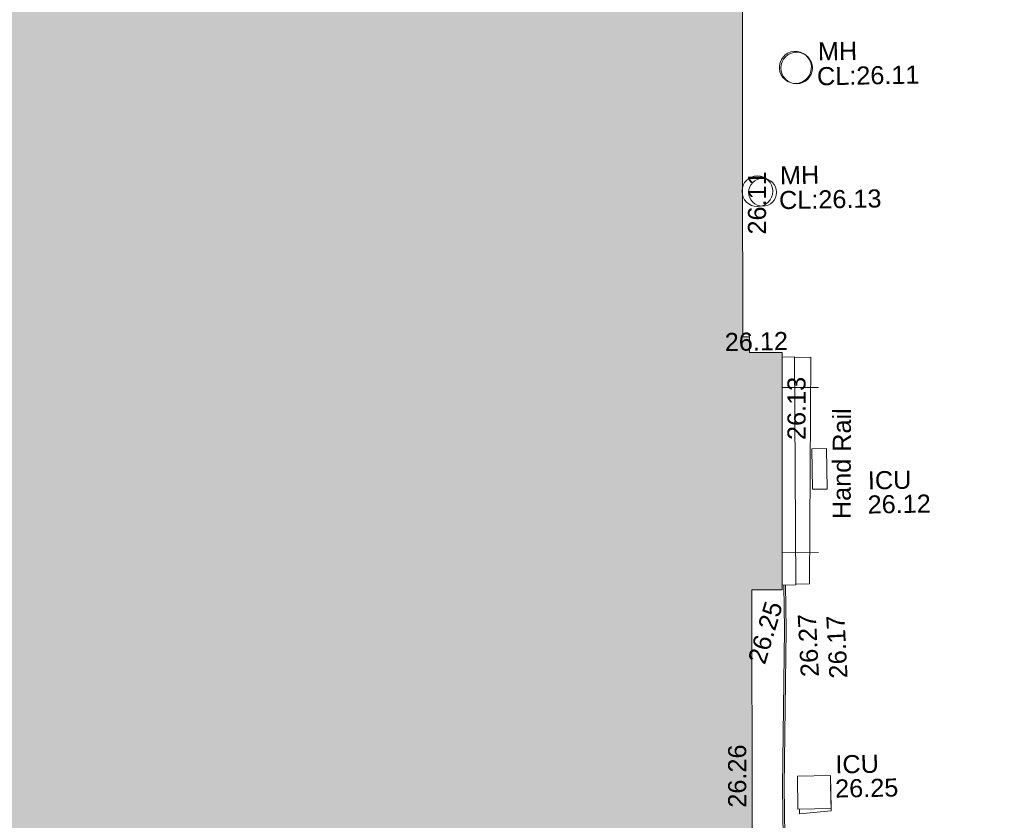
# Model space of a CAD drawing. Header units: millimetres. Extents: x -290717 to 520720, y -103372 to 287762.
# Tile 149 of 256: x -129573 to -109149, y 102145 to 118755. Entities that reach past the tile are written whole.
import ezdxf

# ---------------------------------------------------------------- set-up
doc = ezdxf.new("R2010")
doc.units = ezdxf.units.MM
doc.linetypes.add('IMPORT-UG_ELEC_STREET LIGHTING_QLB2 _2_', pattern=[2700, 1500, -300.0000000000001, 0, -250, 150, -300.0000000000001, 0, -200])
for name, color, linetype, lineweight, true_color in [('00_TOPO_BUILDING_OUTLINE', 5, 'Continuous', 9, 0x0000ff), ('00_TOPO_KERB_BOTTOM', 1, 'Continuous', 9, 0xff0000), ('00_TOPO_KERB_TOP', 7, 'Continuous', 9, 0xa500a5), ('00_TOPO_SERV_IC', 5, 'Continuous', 9, 0x0000ff), ('00_TOPO_SERV_MH', 7, 'Continuous', 9, 0x666666), ('00_TOPO_STEPS', 7, 'Continuous', 9, 0x666666), ('00_UAV_BUILDING_OUTLINE', 5, 'Continuous', 9, 0x0000ff), ('12333-PUM-2D-U-0001-C01 - Rev2_REVIT IMPORT_dwg', 7, 'Continuous', 9, 0x767676), ('A_RHA_Line', 7, 'Continuous', 9, 0x00a600), ('PUM-UNIDENTIFIED UTILITIES-MH', 7, 'Continuous', 9, 0x52a500)]:
    doc.layers.add(name, color=color, linetype=linetype, lineweight=lineweight, true_color=true_color)
doc.layers.add('00_TOPO_HAND_RAIL', color=7, linetype='Continuous', lineweight=9)
doc.layers.add('A_RHA_Detail', color=7, linetype='Continuous', lineweight=9)
doc.styles.add('Swis721 Lt BT_2', font='swissl.ttf', dxfattribs={"height": 375})

# ---------------------------------------------------------------- blocks, each defined once
blk = doc.blocks.new('12333-PUM-2D-U-0001-C01 - Rev2_REVIT IMPORT_dwg_MGS62954_T2_Galway_ITM_3d_Rev1-2077680-Site Location Plan Existing')
at = {"layer": '00_TOPO_HAND_RAIL', "color": 254, "true_color": 0xcccccc}
for p, q in [((533790913.0768355, 725668502.9488386), (533790162.3769643, 725668512.7848836)), ((533790851.7243569, 725665076.5801233), (533790100.8949885, 725665097.716823))]:
    blk.add_line(p, q, dxfattribs=at)
at = {"layer": '00_TOPO_KERB_BOTTOM', "color": 254, "true_color": 0xcccccc, "flags": 128}
blk.add_lwpolyline([(533790050.4723015, 725659203.2619904), (533790058.1953599, 725660235.8037308), (533790152.3553804, 725663495.5199174), (533790159.4586389, 725664417.2814621)], dxfattribs=at)
at = {"layer": '00_TOPO_KERB_TOP', "color": 254, "true_color": 0xcccccc, "flags": 128}
blk.add_lwpolyline([(533790015.045671, 725659168.4262267), (533790023.0667149, 725660236.4423951), (533790117.2268503, 725663496.1625593), (533790124.3256538, 725664417.345997)], dxfattribs=at)
at = {"layer": '00_TOPO_SERV_IC', "color": 254, "true_color": 0xcccccc}
for p, q in [((533791058.4000001, 725667230.4), (533790753.6, 725667230.4)), ((533790753.6000001, 725666392.2000002), (533790753.6, 725667230.4)), ((533791058.4000002, 725666392.2), (533791058.4000001, 725667230.4)), ((533791058.4000002, 725666392.2), (533790753.6000001, 725666392.2000002)), ((533790334.5, 725659762.8000001), (533790334.5, 725660448.6)), ((533791020.3, 725660448.6000001), (533790334.5, 725660448.6)), ((533791020.3, 725659762.8000002), (533791020.3, 725660448.6000001)), ((533790334.5, 725659762.8000001), (533791020.3, 725659762.8000002))]:
    blk.add_line(p, q, dxfattribs=at)
at = {"layer": '00_TOPO_SERV_MH', "color": 254, "true_color": 0xcccccc}
blk.add_circle((533789717.1445668, 725672595.5498749), 319.0522428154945, dxfattribs=at)
blk.add_ellipse((533790549.321306, 725675150.7715427), major_axis=(-22.05826068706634, 332.3243731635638), ratio=0.9998207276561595, dxfattribs=at)
at = {"layer": '00_TOPO_STEPS', "color": 254, "true_color": 0xcccccc, "flags": 128}
for points in [[(533790169.9622167, 725669144.5745711), (533790428.4670857, 725669144.5745711), (533790372.8568699, 725664416.8894756), (533790089.284281, 725664417.4103637)], [(533790428.3385814, 725669133.6498287), (533790762.8052331, 725669133.6498287), (533790657.7569243, 725664430.0410317), (533790373.0115673, 725664430.0410317)]]:
    blk.add_lwpolyline(points, dxfattribs=at)
at = {"layer": '00_TOPO_BUILDING_OUTLINE', "color": 251, "true_color": 0x666666, "insert": (533788985.3, 725669666.8296078), "char_height": 375, "width": 1495.902363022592, "attachment_point": 1, "line_spacing_factor": 1.005061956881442, "style": 'Swis721 Lt BT_2'}
blk.add_mtext('26.12', dxfattribs=at)
at = {"layer": '00_TOPO_HAND_RAIL', "color": 251, "true_color": 0x666666, "insert": (533791157.1442675, 725665766.8538656), "char_height": 375, "width": 2645.135289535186, "attachment_point": 1, "rotation": 88.8458252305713, "line_spacing_factor": 1.005061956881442, "style": 'Swis721 Lt BT_2'}
blk.add_mtext('Hand Rail', dxfattribs=at)
at = {"layer": '00_TOPO_KERB_BOTTOM', "color": 251, "true_color": 0x666666, "insert": (533791036.0824945, 725662452.60447), "char_height": 375, "width": 1495.902363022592, "attachment_point": 1, "rotation": 91.96768019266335, "line_spacing_factor": 1.005061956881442, "style": 'Swis721 Lt BT_2'}
blk.add_mtext('26.17', dxfattribs=at)
at = {"layer": '00_TOPO_KERB_TOP', "color": 251, "true_color": 0x666666, "insert": (533790443.6916805, 725662495.3744315), "char_height": 375, "width": 1495.902363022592, "attachment_point": 1, "rotation": 91.96768019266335, "line_spacing_factor": 1.005061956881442, "style": 'Swis721 Lt BT_2'}
blk.add_mtext('26.27', dxfattribs=at)
at = {"layer": '00_TOPO_SERV_IC', "color": 251, "true_color": 0x666666, "char_height": 375, "attachment_point": 1, "line_spacing_factor": 1.005061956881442, "style": 'Swis721 Lt BT_2'}
for s, insert, width in [('ICU', (533791902.9111334, 725666744.1746866), 1021.012723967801), ('26.12', (533791889.0003086, 725666243.7162591), 1495.902363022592), ('ICU', (533791126.1124996, 725660864.7351831), 1021.012723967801), ('26.25', (533791112.2016748, 725660364.2767556), 1495.902363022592)]:
    blk.add_mtext(s, dxfattribs=dict(at, insert=insert, width=width))
at = {"layer": '00_TOPO_SERV_MH', "char_height": 375, "attachment_point": 1, "line_spacing_factor": 1.005061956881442, "style": 'Swis721 Lt BT_2'}
for s, insert, width in [('MH', (533791022.2457728, 725675660.3899504), 949.779278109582), ('CL:26.11', (533790994.4253605, 725675146.0296077), 2440.932744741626), ('MH', (533790190.0457729, 725673105.0899504), 949.779278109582), ('CL:26.13', (533790162.2253603, 725672590.7296079), 2440.932744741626)]:
    blk.add_mtext(s, dxfattribs=dict(at, insert=insert, width=width))
at = {"layer": '00_UAV_BUILDING_OUTLINE', "color": 251, "true_color": 0x666666, "char_height": 375, "width": 1495.902363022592, "attachment_point": 1, "line_spacing_factor": 1.005061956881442, "style": 'Swis721 Lt BT_2'}
for s, insert, rotation in [('26.11', (533789505.2638337, 725671700.5362325), 89.02223481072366), ('26.13', (533790250.0212675, 725667424.2438399), 89.02223483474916), ('26.25', (533789341.8123366, 725662870.1579463), 72.37333612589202), ('26.26', (533788887.0000024, 725659818.845711), 89.02223482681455)]:
    blk.add_mtext(s, dxfattribs=dict(at, insert=insert, rotation=rotation))
blk = doc.blocks.new('12333-PUM-2D-U-0001-C01 - Rev2_REVIT IMPORT_dwg-1620468-Site Location Plan Existing')
at = {"layer": 'PUM-UNIDENTIFIED UTILITIES-MH', "color": 9, "true_color": 0xc5e1aa}
blk.add_line((149283.4922656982, 43908.44382133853), (149284.3501528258, 43809.64382132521), dxfattribs=at)
at = {"layer": 'PUM-UNIDENTIFIED UTILITIES-MH', "color": 9, "true_color": 0xc5e1aa, "flags": 128}
blk.add_lwpolyline([(149284.3501528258, 43809.64382132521), (149945.3501529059, 43860.64382130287), (149940.6501528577, 44401.92715547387)], dxfattribs=at)
at = {"layer": 'PUM-UNIDENTIFIED UTILITIES-MH', "color": 9, "true_color": 0xc5e1aa}
for centre, radius in [((149493.8501528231, 59285.14382138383), 327.5034351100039), ((148745.8501529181, 56718.14382134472), 289.4140631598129)]:
    blk.add_circle(centre, radius, dxfattribs=at)
blk.add_blockref('12333-PUM-2D-U-0001-C01 - Rev2_REVIT IMPORT_dwg_MGS62954_T2_Galway_ITM_3d_Rev1-2077680-Site Location Plan Existing', (-533641079.6498471, -725615854.3561786))

msp = doc.modelspace()

# ---------------------------------------------------------------- hatches: boundary and pattern name
at = {"layer": 'A_RHA_Detail', "true_color": 0xc0c0c0}
h = msp.add_hatch(color=9, dxfattribs=at)
h.paths.add_polyline_path([(-80880.60083898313, -68502.79057078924), (-80400.86592458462, -68483.4150911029), (-80400.86592458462, -62984.64684182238), (-24474.85765180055, -63009.32043784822), (-24456.14471274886, -50840.30023854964), (-36622.55041054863, -50831.65104346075), (-36622.5504104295, -44228.57792609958), (-50959.05265825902, -44213.68205212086), (-50959.05265825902, -42573.78171509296), (-54563.93258049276, -42571.21897729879), (-54565.69773355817, -45054.17447471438), (-92408.82109324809, -45027.27149617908), (-92411.78875845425, -49201.74309219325), (-100061.9988811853, -49201.74309219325), (-100052.221444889, -64852.82557835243), (-86120.90825231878, -64852.82557835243), (-86092.16626519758, -62957.90041523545), (-84861.10047611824, -62957.90041520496), (-84854.79054275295, -68240.10973718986), (-80870.60226895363, -68240.10973718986)])
h.paths.add_polyline_path([(-137238.9269955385, -68461.93840922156), (-132719.7426408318, -68433.06336920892), (-132847.0731201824, -62850.0428228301), (-130454.6837966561, -62916.63108081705), (-130498.2830220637, -61355.8539363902), (-117581.136331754, -61423.42893434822), (-117492.3908565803, -49183.91309186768), (-125136.5200282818, -49178.47881939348), (-125133.5727033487, -45032.61887132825), (-163007.1824077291, -45005.69421944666), (-163007.1824077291, -44090.29634113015), (-163123.8521375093, -44090.21339942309), (-163122.6389897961, -42383.751842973), (-166563.8543420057, -42383.75184295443), (-166565.0349082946, -44044.3982420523), (-193158.4656786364, -44025.49275802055), (-193195.152889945, -62863.6565097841), (-137269.7106414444, -62916.63108078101), (-137254.3708868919, -65679.90523788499)])
h.paths.add_polyline_path([(120310.9497607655, -32334.2823016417), (120312.4652266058, -31610.73011961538), (133451.2244789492, -31638.24899384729), (133469.2230092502, -19717.98315777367), (121295.7536929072, -19692.48606427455), (121319.8434528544, -8190.941560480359), (112277.0825929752, -8172.001674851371), (112263.1769726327, -14811.12345451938), (78285.85310969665, -14739.95861435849), (78292.82277619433, -8167.077575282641), (76545.55099677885, -8163.40371230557), (69355.76844230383, -8152.931592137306), (69353.66597202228, -9156.746357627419), (68372.60878942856, -9154.691552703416), (68372.60878942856, -13705.52853212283), (69333.72334743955, -13707.54156767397), (69325.07112544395, -16249.53369225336), (66623.4489111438, -16249.53369225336), (66619.79243932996, -17995.29925522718), (65989.07757491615, -17995.29925522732), (65985.44262769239, -19730.78799479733), (57152.23993372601, -19712.28702423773), (57127.42535098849, -31559.89461998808), (70277.87165423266, -31587.43801817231), (70277.87165428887, -32271.74147154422), (78263.96947906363, -32285.12944888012), (78266.62669288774, -31019.79372153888), (112335.8856506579, -31091.15111856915), (112335.8856506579, -32317.57330550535), (119781.4233959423, -32333.17321910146)])
h.paths.add_polyline_path([(7503.71740934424, -1791.43926322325), (15482.43097389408, -674.0213230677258), (15484.0826184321, 148.1327206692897), (56188.28042539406, 205.5276654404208), (56155.8432600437, 14338.31663138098), (18016.62665932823, 14236.4814953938), (17967.9025208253, 34313.18372075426), (21727.10644861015, 34324.06926249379), (21708.9097307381, 40608.10218319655), (18009.66447156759, 40608.10218325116), (17995.54603703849, 45483.75063445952), (9770.084212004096, 45420.63294734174), (3966.216019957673, 45443.14492469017), (3984.771235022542, 14176.56786831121), (1023.062455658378, 14176.56786840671), (-276.5134647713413, 14190.52623465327), (-231.6790044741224, 5976.811441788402), (-226.4491536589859, 193.7444677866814), (1220.250839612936, 179.5999159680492), (7477.609307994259, 143.2867556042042), (7488.638446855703, -674.0213230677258)])
h.paths.add_polyline_path([(77755.59663317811, 53.47451145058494), (77729.51881611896, 1699.844979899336), (94464.47132486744, 1659.976083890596), (94606.37913471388, 17991.39023626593), (88810.41901146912, 18015.03260816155), (88799.89418497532, 14436.74271609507), (69413.88950349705, 14457.87738898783), (69377.35724448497, 99.62816357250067), (70760.85642036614, 92.0068082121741)])
h.paths.add_polyline_path([(61252.12079698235, 46453.95617369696), (105774.7348988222, 46472.68783510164), (105768.2642197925, 61852.61234310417), (92285.13876306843, 61852.61234310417), (92308.59670397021, 65784.30757142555), (96107.46680002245, 65767.6044524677), (96059.6808111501, 75209.20847378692), (101084.8427276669, 75071.88872768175), (104988.0046543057, 74765.36560410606), (108403.6894220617, 74363.84089439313), (112009.2703903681, 73787.25420864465), (115645.3524814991, 73049.69667210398), (116890.8108050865, 72761.69136255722), (120208.9929832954, 71893.18353872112), (120865.241739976, 71703.68487155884), (124135.6329505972, 70669.67317909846), (127435.6253142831, 69480.50055823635), (127820.4368655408, 69394.93141813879), (128274.3081769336, 69331.69585757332), (128731.879114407, 69306.66104520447), (129189.9401456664, 69320.00258265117), (129645.2782985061, 69371.62688830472), (130094.6997111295, 69461.17185607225), (130535.0520071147, 69588.00939078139), (130963.2464342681, 69751.2498188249), (131376.279516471, 69949.74812593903), (131771.254123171, 70182.11198906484), (132162.5575600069, 70460.54046602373), (132496.0921582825, 70741.69081117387), (132820.8713676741, 71064.98072578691), (133117.4593294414, 71414.31364276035), (133383.77568926, 71787.23923958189), (133616.5473239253, 72178.53728446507), (133817.1647262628, 72590.54524901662), (133982.6025969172, 73017.89547517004), (134111.7005086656, 73457.59040804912), (134203.5529320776, 73906.545904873), (134257.5155882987, 74361.61286220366), (134272.5462649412, 74819.59931534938), (134250.5259874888, 75277.29281749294), (134189.6227572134, 75731.48297750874), (134090.9274700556, 76178.98397761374), (133955.1324028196, 76616.65691996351), (133783.1900598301, 77041.4318434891), (133576.3064937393, 77450.3292564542), (133335.9328436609, 77840.48103831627), (133063.7551572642, 78209.15055536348), (132761.6825665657, 78553.75185442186), (132431.8338935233, 78871.86780505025), (132076.5227904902, 79161.26705200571), (131698.2415079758, 79419.91966864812), (131299.6434187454, 79646.01139199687), (131093.5942456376, 79746.34209763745), (132146.0467355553, 83110.22226149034), (122787.763295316, 86282.54285521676), (121604.3555410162, 82800.35918872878), (117095.9864226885, 83870.84033788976), (116841.9598400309, 83526.35449576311), (116120.5435466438, 91221.9361197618), (110237.7341284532, 91274.27491024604), (110194.3680786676, 90435.39030217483), (104988.0046543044, 90486.49901569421), (104973.2761846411, 94309.82427956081), (103746.1314668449, 94309.82427962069), (103839.9937121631, 122852.1474272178), (96365.09202303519, 122931.9599471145), (96350.3400238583, 123952.416858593), (104555.5505249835, 123902.1925258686), (104607.3234457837, 120248.5396157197), (125502.5015002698, 120134.193340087), (125662.0200253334, 137657.3796883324), (114479.5865733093, 137699.2256881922), (114382.3062641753, 129149.9458158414), (104644.1590035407, 129187.997507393), (104577.9931702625, 126217.3903165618), (101184.4926405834, 126159.1566967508), (101264.6166812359, 135959.2655565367), (89967.23177303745, 135988.8856164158), (89927.63362986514, 125823.6463181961), (93630.53562299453, 125840.7948842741), (93580.6568888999, 122931.9599471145), (88697.38835373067, 122904.7310127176), (88679.38989541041, 95739.0914377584), (86378.25848993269, 95739.0914377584), (86378.18187189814, 96178.10083375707), (83279.5074328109, 96200.92083330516), (83273.62493422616, 95735.74732136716), (70169.67509616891, 95733.22421950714), (70166.2684274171, 96272.07409350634), (66674.99731291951, 96257.14073659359), (66654.74538556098, 95755.71092140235), (65784.77231076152, 95755.71092140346), (65887.65094981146, 117470.6305650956), (53473.34271625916, 117487.9046429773), (53434.44066306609, 98570.4634906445), (40649.41626913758, 98570.46349066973), (40610.16711556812, 94406.01479082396), (38853.82372865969, 94410.36303444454), (38848.65589191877, 89463.65332732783), (40612.46601909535, 89518.45976927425), (40665.38257359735, 86257.73741131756), (38372.19584673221, 86305.7230928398), (38369.79373532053, 76901.0507917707), (50937.95125076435, 76944.40198877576), (50922.88567283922, 74598.78180893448), (56484.90611318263, 74588.85093774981), (56484.9061131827, 75194.85181998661), (92465.40372273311, 75233.02581663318), (92645.92783659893, 71766.64845097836), (89810.5550181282, 69362.83965827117), (85313.16173971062, 69360.94750424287), (85313.16173971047, 66907.40508090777), (75210.14498260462, 66903.15451592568), (75210.14498260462, 63815.70944554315), (70819.40014306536, 63815.70999204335), (70819.21601502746, 64253.35708063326), (69456.8341568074, 64253.35708063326), (69455.71957374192, 66901.99623168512), (61303.3285675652, 66898.56680686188), (61304.56054652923, 63970.32021231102), (70500.41048205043, 63970.32021223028), (70500.40885431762, 61852.59006210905), (61245.64388480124, 61848.69637492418), (61252.12079698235, 46455.07044720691)])
h.paths.add_polyline_path([(-17153.16561239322, 48569.32684293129), (-17153.16561227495, 60770.38083690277), (-29362.88357762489, 60774.7042869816), (-29362.88357762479, 67399.20394583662), (-43507.25361058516, 67405.01911302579), (-43488.53133082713, 69093.07334179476), (-45766.41866234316, 69109.32868391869), (-45794.34620035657, 67405.01911302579), (-47272.11273197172, 67404.21245453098), (-47272.44887636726, 66454.91798912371), (-86004.56386335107, 66468.6329952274), (-86006.66970790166, 60521.58362724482), (-92662.8772251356, 60521.58362724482), (-92666.53762789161, 50184.35611936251), (-79752.016597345, 50179.78302554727), (-79752.016597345, 48591.49323813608), (-17157.71631240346, 48569.32845421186)])
h.paths.add_polyline_path([(-201056.4185879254, 48628.75479108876), (-138377.9751621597, 48634.64535782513), (-138377.9751621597, 50133.28202330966), (-125467.710581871, 50134.49533928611), (-125468.6909603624, 60566.19036866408), (-132186.8595615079, 60565.86652591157), (-132187.4203588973, 66533.01978768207), (-170643.3098734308, 66805.61809689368), (-170643.3098732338, 67738.78475851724), (-200340.0100486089, 67488.93693767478), (-200348.7175167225, 60827.7802510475), (-201057.5650552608, 60827.71357562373), (-201056.6510294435, 51102.0431337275)])
h.paths.add_polyline_path([(-240051.5126725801, 54769.1949116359), (-239444.4902595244, 54811.10754483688), (-239186.5396225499, 54841.92927608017), (-238764.8191578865, 54940.98166103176), (-238382.4735933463, 55122.46891391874), (-237990.3402229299, 55354.87497237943), (-237269.2031026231, 55936.21514997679), (-237030.2712443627, 56228.66101920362), (-236793.0039600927, 56569.31473977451), (-236554.5880579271, 57004.26389721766), (-236432.7219585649, 57267.46508911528), (-236300.0815274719, 57753.26239002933), (-236250.7285154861, 58017.17885687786), (-236235.6490610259, 58516.21786795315), (-236233.2538430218, 58987.85640057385), (-236213.702979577, 59823.48083772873), (-236363.8287856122, 59820.8603820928), (-236634.0279869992, 60698.06075831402), (-236391.9547756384, 61432.1972634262), (-236225.4740089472, 61435.10319604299), (-236201.6036570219, 62637.68779599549), (-232563.5271750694, 62639.28734435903), (-232563.5271750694, 63049.03842407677), (-232732.1945866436, 63049.15302221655), (-232860.1521278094, 63457.9589027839), (-232731.6068089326, 63914.24862701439), (-232560.8209657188, 63914.24862701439), (-232521.9864006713, 70597.99604498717), (-240628.6947850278, 70598.85496274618), (-240629.7923196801, 72350.98321581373), (-246412.6011213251, 72347.36085937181), (-246412.6011213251, 70616.45923939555), (-254449.5805725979, 70618.60952619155), (-254454.637144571, 70754.06491724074), (-254469.7140363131, 73191.6627625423), (-263883.2532625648, 73267.83063692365), (-263902.4181505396, 68260.74348557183), (-263714.8217520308, 68259.82096576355), (-263552.9672900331, 67819.6543439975), (-263719.0883117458, 67392.20684197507), (-263913.629869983, 67392.20684288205), (-263956.7001914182, 58633.76423459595), (-260181.1963171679, 58611.22607638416), (-260192.3146984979, 56354.25111578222), (-257184.684388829, 56339.46086010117), (-257213.4419958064, 57092.93866025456), (-257338.5163846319, 57093.27331227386), (-257471.0109295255, 57531.7457231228), (-257338.5163845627, 58062.22513700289), (-257203.4956297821, 58064.06881293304), (-257173.5751889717, 58598.54056827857), (-256478.2273617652, 58575.27357918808), (-256478.2273617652, 58788.51859477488), (-256013.0091299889, 58911.92701537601), (-255397.0786589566, 58780.99767608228), (-255397.0786664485, 58595.98242230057), (-243809.8853614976, 58585.92793205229), (-243805.3570672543, 58352.04527760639), (-243740.9394682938, 57884.52572396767), (-243619.083060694, 57421.84877501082), (-243424.3877541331, 56943.65915328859), (-243247.1437899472, 56608.24157716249), (-243003.0710577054, 56249.99021479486), (-242732.2093200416, 55932.75703086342), (-242371.7230179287, 55603.12658814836), (-242141.2551255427, 55424.88676771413), (-241804.9643038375, 55216.88439829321), (-241529.464082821, 55077.02869058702), (-241100.6275144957, 54917.18295005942), (-240836.2134980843, 54840.82833179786), (-240453.4486196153, 54788.6078413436), (-240203.3756532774, 54776.52967577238)])
h.paths.add_polyline_path([(40276.69022620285, 59895.3641775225), (40328.62676026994, 69196.9439153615), (36588.99968782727, 69217.82459101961), (36619.46637569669, 74674.25962431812), (32264.36460075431, 74687.02318924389), (32233.48293864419, 69156.26826309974), (11916.69390488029, 69269.70959690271), (11966.66200108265, 78218.75165977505), (29087.50901742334, 78123.15526811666), (29143.44567202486, 88141.13700481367), (15719.34879623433, 88216.09212957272), (15732.60379610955, 90589.99788900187), (4594.294101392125, 90652.19003492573), (4525.129359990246, 78265.12250452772), (10096.76365550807, 78234.01258734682), (10077.43887221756, 74773.03821913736), (4547.641142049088, 74803.91453678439), (4465.579974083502, 60107.16002351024), (19125.89094757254, 60025.30234268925), (19139.86249371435, 62527.53804648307), (31738.59196305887, 62457.19146407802), (31724.55430855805, 59943.11609818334), (38369.79364222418, 59906.01157297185)])
h.paths.add_polyline_path([(-246083.0241259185, 72334.29150213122), (-246083.0594797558, 72334.30275087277), (-246208.2905500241, 72334.29150213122)])
h.paths.add_polyline_path([(-114575.3004830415, 112178.0758696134), (-114575.3246436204, 112178.0758696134), (-114707.2752166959, 115801.5811617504)])
h.paths.add_polyline_path([(-154699.9178766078, 101760.4080976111), (-114382.0503338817, 101776.0542915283), (-114382.0503338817, 106926.936016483), (-113755.641395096, 106927.1791078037), (-113757.5507412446, 111847.2721532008), (-114431.6837526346, 111847.2721532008), (-114431.8098651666, 112178.075869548), (-114575.3004830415, 112178.0758696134), (-114578.9984943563, 121707.2390834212), (-123056.9849702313, 121707.2390834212), (-123068.8201032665, 156452.7036899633), (-119381.2340625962, 156454.1347343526), (-119381.2340625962, 160165.8603541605), (-115501.031452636, 160167.3661472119), (-115503.3750945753, 166206.5793118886), (-132411.7987151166, 166599.6604729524), (-132411.8243306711, 166665.6603411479), (-135275.0124468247, 166664.5489553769), (-135275.0124468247, 166628.1883102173), (-135911.3205077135, 166628.1944503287), (-135911.3479256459, 166352.1604668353), (-152521.1633846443, 166345.7145607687), (-152518.3680955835, 159142.6836790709), (-150699.3133726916, 159117.9265656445), (-150755.6690356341, 122560.6912032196), (-151059.2005266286, 122560.6912032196), (-151061.0981347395, 121302.4374931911), (-154138.3148337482, 121372.6012653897), (-154138.3148337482, 121865.183451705), (-154704.3888425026, 121867.2611370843), (-154688.5451973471, 119352.3937021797), (-154745.5933227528, 119352.3715636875), (-154745.5763474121, 118722.1532660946), (-160794.1544526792, 118748.744283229), (-160794.1544527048, 119410.5425977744), (-163852.1622693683, 119422.408321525), (-163855.0715294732, 118762.2003111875), (-167568.6765459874, 118778.5256058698), (-166634.6619849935, 124395.1277019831), (-166843.6206842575, 124471.2090400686), (-167568.6765459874, 124707.6250904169), (-168028.2173235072, 124841.3808643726), (-168630.5006276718, 124991.3056740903), (-169238.2056070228, 125117.4693074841), (-169850.3952285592, 125219.6772877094), (-170466.1255403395, 125297.7720169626), (-171089.1102599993, 125351.8553033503), (-171704.4065937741, 125381.1774254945), (-172325.0479971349, 125386.3595015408), (-172782.2248668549, 125374.5832363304), (-173401.7764236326, 125337.4554476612), (-174019.3926983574, 125276.0328036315), (-174634.1213722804, 125190.4100127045), (-175245.0145766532, 125080.7190996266), (-176047.1958093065, 124895.7675261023), (-176665.4852587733, 124724.7228134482), (-177045.3001228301, 124609.1129151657), (-177631.5127793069, 124405.2077276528), (-176665.4852586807, 118818.5158793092), (-177558.9402083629, 118822.4435769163), (-177662.2853368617, 125263.4341236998), (-176365.3912352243, 126542.9270807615), (-159462.2970490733, 126319.9103917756), (-157057.7396790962, 128609.0850976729), (-157060.6673204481, 136153.1661957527), (-158638.8016610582, 137740.2441626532), (-159352.3735831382, 137740.2441626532), (-161634.4140635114, 140201.1078539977), (-168727.9404946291, 140256.8191147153), (-171035.0401162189, 137942.884730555), (-174184.1459014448, 137942.884730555), (-176460.1168228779, 140292.2858551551), (-177341.68569345, 140292.285855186), (-177341.7114445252, 140358.4281613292), (-183428.5803825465, 140356.0660244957), (-185921.6385984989, 137917.4639097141), (-185921.6385985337, 131757.309115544), (-186906.8767412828, 131756.9267734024), (-187725.3914540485, 130809.9989183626), (-187724.0588902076, 127376.1828149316), (-186481.0281350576, 126304.557648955), (-186479.4846755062, 122327.2959175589), (-185176.2828158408, 121059.4673825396), (-180304.1129154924, 121059.4673825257), (-180304.1136492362, 118802.0484409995), (-193555.3706955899, 118802.0484409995), (-193555.3686998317, 133117.8341649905), (-192593.6442938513, 133118.2073819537), (-192593.6442938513, 134200.8158367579), (-192224.6284783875, 134200.9592041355), (-192225.5653014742, 136615.0101267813), (-192595.0012461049, 136615.0101267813), (-192595.4357332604, 137734.4745166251), (-193589.2709668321, 137734.4746851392), (-193589.2685988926, 147474.5705834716), (-193163.2062206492, 147492.8644728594), (-192606.8095195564, 147551.4951472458), (-192359.9383250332, 147589.5931622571), (-192199.8207947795, 147616.5827293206), (-191882.7548926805, 147682.9245600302), (-191568.5380071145, 147761.6632019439), (-191020.2573150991, 147932.4221712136), (-190950.5841382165, 147955.8263236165), (-190647.7999969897, 148070.951423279), (-190349.769078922, 148197.8750093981), (-190056.9509284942, 148336.4013817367), (-189769.7970512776, 148486.316942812), (-189375.4954991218, 148717.2624196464), (-189132.9060261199, 148873.2749095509), (-188867.5421091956, 149059.0543930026), (-188609.6764469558, 149255.1087866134), (-188354.9814056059, 149465.3525772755), (-188079.6339208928, 149713.8792482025), (-187884.9836199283, 149901.8220103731), (-187538.2510284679, 150274.4802367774), (-187446.2998447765, 150378.396083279), (-187241.3270201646, 150629.2310214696), (-187046.3599558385, 150887.9197697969), (-186861.699277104, 151154.0634500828), (-186546.1373636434, 151669.8298752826), (-186524.4196769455, 151707.063245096), (-163675.289831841, 151669.8298752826), (-163687.5843044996, 148134.0767945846), (-157303.6541541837, 148136.4921063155), (-157303.6541541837, 155759.9150161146), (-157557.4317586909, 155765.0384228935), (-157555.9168973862, 166678.0466575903), (-187009.2021991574, 166699.7464767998), (-187013.0952111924, 162054.4009359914), (-188707.1775469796, 162044.5925187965), (-188705.9961893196, 155021.5333641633), (-188737.9999316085, 154650.5326603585), (-188799.0133970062, 154283.1866125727), (-188857.2045401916, 154035.4341107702), (-188966.1106131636, 153679.3368924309), (-189102.6200311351, 153332.8820747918), (-189265.8911677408, 152998.2056672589), (-189454.9174010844, 152677.3710606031), (-189645.2484685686, 152421.322012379), (-189916.9563410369, 152104.2450531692), (-190212.7041973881, 151809.4634871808), (-190530.6686598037, 151538.7947475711), (-190868.889367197, 151293.9075915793), (-191225.2810786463, 151076.3118324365), (-191597.6465194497, 150887.3490190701), (-192092.8415776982, 150682.5621956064), (-192485.2937347, 150569.6612301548), (-192903.8930807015, 150482.2408890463), (-193187.215491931, 150440.8868273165), (-193594.1866364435, 150407.1257787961), (-193594.5953882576, 151459.989522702), (-205369.2399268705, 151455.4201248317), (-205354.452352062, 113350.0822379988), (-207187.1580384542, 113349.3709450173), (-207184.3024929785, 105991.0636522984), (-205312.8709512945, 105991.0636522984), (-205311.2365670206, 101769.6553082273), (-175488.645120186, 101781.2285901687), (-175488.645120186, 110889.6985621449), (-154703.462766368, 110897.5679794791), (-154700.5193329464, 103310.2697088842)])
h.paths.add_polyline_path([(193735.9435692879, 113047.8274775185), (208865.0938716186, 114991.026643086), (208976.1154122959, 114126.6471161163), (216447.8967330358, 115086.3281915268), (216038.7305308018, 118271.970241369), (232648.5073383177, 120405.3421627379), (233425.9936153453, 114352.0734369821), (240632.2017567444, 115277.6440986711), (239854.8412683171, 121329.9334728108), (256406.8682407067, 123455.8879629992), (257091.7572256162, 118089.1198988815), (264572.287122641, 119040.8180953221), (261877.8350554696, 138524.7609215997), (259178.7147038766, 138221.6086023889), (259197.3483654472, 137439.0084132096), (254686.1480587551, 136897.0007613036), (255412.6810205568, 131314.8303174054), (240852.7447965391, 129522.4514055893), (239771.0426540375, 137918.8519126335), (240649.582243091, 138010.1984551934), (240062.3063116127, 142776.6750342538), (239165.7694641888, 142685.0143484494), (237630.9646614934, 151018.3171733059), (266172.8791088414, 154560.7889781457), (271297.187694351, 142612.4006970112), (276531.7397502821, 144861.0987145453), (274941.5029779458, 148527.903728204), (302074.530765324, 160134.9084326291), (300215.9323773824, 164320.1841173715), (301528.161327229, 164907.0997990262), (300405.1237791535, 167477.8916353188), (299016.6944531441, 166945.7181825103), (295626.7488506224, 174518.7544287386), (294333.0289184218, 177537.1551681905), (287288.847594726, 174518.7544287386), (289427.6893504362, 169661.0163464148), (272956.7816584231, 162557.1203578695), (271943.2187786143, 164897.4305293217), (267016.3118217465, 162764.0369715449), (268502.3094164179, 159357.043014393), (265200.4029571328, 157946.4096681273), (226856.4166955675, 153146.7821791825), (227510.3041274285, 148852.0205335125), (228280.9873164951, 141179.0007484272), (227302.3544112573, 141050.2812999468), (227895.3788231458, 136433.1758633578), (228748.5501749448, 136523.8855003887), (229602.307730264, 128023.7667641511), (217691.2359889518, 126493.8999679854), (217642.3600127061, 126874.4332670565), (215138.5007311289, 126552.8357430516), (215194.9980427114, 126112.9650749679), (215015.6132225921, 126089.9247571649), (214840.967257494, 127449.6644606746), (192258.7012018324, 124549.1816390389), (193486.3576426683, 114991.026643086)])
h.paths.add_polyline_path([(-78076.24179098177, 117605.518872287), (-78076.23951907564, 117610.0871212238), (-78070.31812256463, 129485.733079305), (-74723.15926546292, 129478.3852560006), (-74723.15926546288, 125435.7860625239), (-48015.64546089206, 125380.0246061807), (-47996.55031653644, 135872.5822179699), (-61198.159180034, 135901.5630078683), (-74714.72264147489, 135923.5088764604), (-74723.62876031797, 131865.2975510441), (-78070.31812256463, 131872.6421692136), (-78062.97909490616, 149549.768943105), (-58292.26570494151, 149541.5607197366), (-58292.26570494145, 148946.2407608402), (-37707.70924049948, 148937.6946534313), (-37707.70924049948, 159740.0690313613), (-44148.26955758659, 159742.7429641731), (-44148.26955758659, 162961.3319175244), (-49829.95437586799, 162961.3319175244), (-49830.92144141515, 160632.0129326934), (-78494.0902662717, 160643.9130440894), (-78494.0902662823, 161615.1537737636), (-78739.22585210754, 161615.2555472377), (-78691.79195364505, 168187.9195488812), (-90844.5764503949, 168126.8149080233), (-90962.52567696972, 152686.7636278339), (-89064.97866810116, 152685.97582136), (-89079.54115383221, 117610.0871212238), (-78374.80210165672, 117605.6428258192)])
h.paths.add_polyline_path([(69254.82576126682, 129235.9722870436), (69259.97086178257, 136167.7892474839), (86068.0992678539, 136131.0235193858), (86008.66431381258, 164703.3084147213), (58789.63167882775, 164723.5115811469), (58789.63167882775, 170119.2062865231), (54460.16324890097, 170122.4198087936), (54457.21717773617, 166153.2792453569), (47042.21516498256, 166158.7829869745), (47041.10931533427, 164668.9097040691), (39173.27935198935, 164674.7495545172), (39172.83712618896, 164078.9539098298), (17014.87910992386, 164095.400525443), (17002.38841206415, 147267.1142245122), (12659.63471563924, 147267.1142245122), (12653.6008753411, 139137.9291796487), (17031.41608901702, 139134.6797717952), (17024.58791744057, 129935.3194463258), (39191.34773726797, 129918.8662983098), (39191.34773726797, 129258.2867272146), (69014.0340609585, 129236.1510132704)])
h.paths.add_polyline_path([(39265.62356917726, 139467.8223435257), (33050.91021530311, 139484.1586867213), (33087.56357182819, 153427.9220784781), (39277.60130890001, 153411.6505991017), (39277.60130890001, 152830.3127277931), (43058.29603858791, 152820.3745823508), (43024.83899408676, 140092.5601633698), (39267.2657899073, 140092.5601633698)])
h.paths.add_polyline_path([(1979.548949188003, 189123.2414339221), (18699.10403225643, 189180.0465563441), (18678.46874727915, 195253.6675675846), (24349.02704558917, 195272.9334349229), (24334.96888369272, 199550.7690689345), (28829.78348971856, 199566.0403168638), (28798.35772162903, 208815.6446465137), (24334.94961552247, 208806.1514042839), (24333.90624838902, 209113.2475694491), (16811.59093053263, 209087.6902915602), (16806.58456496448, 208843.590909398), (6772.293057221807, 208809.4991440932), (6797.166076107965, 201488.5780549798), (-8471.058649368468, 201436.7038403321), (-8471.058649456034, 200429.0172029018), (-11856.09020773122, 200417.5164702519), (-11823.72827012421, 190892.3684139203), (-7614.729360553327, 190904.9356358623), (-7614.729360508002, 190170.8290169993), (-4608.619189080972, 190169.2993656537), (-4608.238782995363, 190916.8832264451), (1973.379031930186, 190939.2444093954), (1977.122761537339, 189837.3456606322)])
h.paths.add_polyline_path([(-20506.2213294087, 190640.028646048), (-20122.28942212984, 206347.1214480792), (-41550.34215554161, 207015.255795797), (-41462.26177905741, 210449.6195896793), (-31391.41053375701, 210152.0276719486), (-31078.64493158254, 223862.574366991), (-44305.08575746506, 224230.797228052), (-44490.79956595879, 211865.5542346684), (-47510.12209651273, 211942.9901386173), (-47722.57925074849, 203659.0205615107), (-47076.06680551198, 203635.3001466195), (-47175.4684425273, 199531.9403872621), (-46801.21126120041, 199520.4703265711), (-46873.68175963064, 195478.589946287), (-44600.40472249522, 195425.25597799), (-44685.88459510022, 192243.2795180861), (-38073.99929110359, 192135.6564361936), (-38104.39995468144, 191126.9722513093), (-21537.79264469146, 190668.5723413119)])
h.paths.add_polyline_path([(16801.02360974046, 195961.5001375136), (9656.615133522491, 196015.1086064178), (9643.83815057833, 199513.9922857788), (11631.77992465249, 199485.8321209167), (11631.79209405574, 203322.2460457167), (16806.58456511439, 203391.4855727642), (16801.04077099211, 195984.4293109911)])
h.paths.add_polyline_path([(122084.9263243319, 200536.2570557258), (122088.180516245, 206386.1947929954), (125211.1061637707, 206386.1947929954), (125211.1162733, 206645.8932838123), (126202.709897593, 206645.8932838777), (126203.0204768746, 207041.0477229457), (130401.4034740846, 206979.0758390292), (130444.269112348, 209883.2802976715), (126202.8383602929, 209945.883203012), (126203.0204768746, 214624.1281189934), (127364.7919503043, 214624.1281189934), (127365.2106673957, 225380.2058570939), (126159.8599207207, 225380.2527798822), (126207.4133336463, 241475.3410923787), (119482.541129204, 241495.8747302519), (119479.204156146, 246182.0096278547), (109943.9121324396, 246175.219673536), (109953.2702600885, 233033.3814297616), (115000.5285021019, 233033.3814296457), (114999.5792924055, 208653.4991933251), (112026.3032629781, 208653.4991933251), (112024.3519988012, 200538.6764491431), (122024.6079402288, 200536.271559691)])
h.paths.add_polyline_path([(30087.05071628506, 200986.75440713), (38030.67179073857, 201028.6865661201), (38030.67179073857, 202922.9731661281), (38109.89531489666, 202923.3913649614), (38067.25569093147, 208827.6066631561), (38013.35839375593, 208827.667223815), (38012.38630312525, 209012.5383931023), (30044.90685988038, 208970.4802974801), (30060.65944993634, 205986.3119354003)])
h.paths.add_polyline_path([(195986.2599411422, 205661.5722736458), (202896.8751332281, 206052.0074670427), (202676.886254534, 209945.7611691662), (195766.2710618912, 209555.325975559)])
h.paths.add_polyline_path([(-91652.40581580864, 206392.6172135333), (-79454.24421187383, 206432.5105635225), (-79629.29258199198, 238245.6998510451), (-68904.21147484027, 238215.095164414), (-68918.56040493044, 246314.0782553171), (-68756.515268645, 246312.9061543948), (-68755.20581930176, 246638.9786699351), (-79620.07671794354, 246651.3624133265), (-79606.5628449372, 247343.5411849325), (-82154.50636787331, 247318.0695596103), (-82154.50636787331, 247488.1275895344), (-91640.64698348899, 247472.5371040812), (-91638.72040628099, 246846.4753752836), (-131470.3702759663, 246641.42150215), (-131470.3702759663, 250159.5419305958), (-142857.1087886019, 250176.7939677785), (-142864.0554935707, 246220.0701029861), (-165118.8027587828, 246272.3986783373), (-165040.0492656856, 253907.936045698), (-178677.4727934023, 253929.5079730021), (-178699.5521575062, 238176.7234097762), (-138599.3373496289, 238209.4781454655), (-138548.4479938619, 206627.5237025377), (-126646.6702863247, 206572.2299428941), (-126666.6805510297, 234825.8818836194), (-124962.7180531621, 234825.9534805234), (-124969.0241559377, 234688.4891474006), (-91595.61129713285, 234664.3133306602), (-91650.87307429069, 207155.5994723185)])
h.paths.add_polyline_path([(142123.7078306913, 209113.5383730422), (152768.4446292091, 209127.3137315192), (152745.2992288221, 227012.6338093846), (142100.5623961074, 226998.8584508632), (142121.8067345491, 210582.5602414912)])
h.paths.add_polyline_path([(168998.8561285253, 209274.9592350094), (169026.8416078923, 226860.3446541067), (161686.6780313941, 226876.6646907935), (161647.6783165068, 209291.3037608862), (168846.6177107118, 209275.2977201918)])
h.paths.add_polyline_path([(49761.46820716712, 218476.567809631), (49794.00484362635, 223316.1680811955), (41274.07755979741, 223363.4010619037), (41273.58999769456, 223290.879563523), (32187.30576793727, 223351.9666549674), (32202.10532416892, 225553.2987455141), (20081.8372469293, 225634.7833114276), (20035.26675877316, 218707.7438838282), (31566.33951793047, 218630.2204926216), (31566.12891728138, 218598.8950898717), (49547.01686615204, 218478.0095661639)])
h.paths.add_polyline_path([(162361.9830851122, 234154.0520866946), (162366.6425722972, 241589.9129272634), (135261.1026964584, 241630.986197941), (135249.0888707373, 234197.8735112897), (160249.0277027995, 234157.467167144)])
h.paths.add_polyline_path([(176458.8604388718, 246709.572470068), (176516.248447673, 252173.1529805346), (168884.2833866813, 252253.3171281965), (168934.8652923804, 257068.9279575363), (164355.0504715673, 257117.0331241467), (164296.1746742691, 251511.8088120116), (164416.8965511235, 251510.5407811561), (164367.8024342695, 246836.5737543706), (172300.1975056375, 246753.2539686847)])

# ---------------------------------------------------------------- linework, layer by layer
at = {"layer": 'A_RHA_Line', "color": 7}
for p, q in [((-114576.670852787, 115709.2575791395), (-114578.6112037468, 120709.2497071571)), ((-114575.3004829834, 112178.0201849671), (-114576.670852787, 115709.2575791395)), ((-114431.8096967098, 112178.0758695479), (-114575.3004829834, 112178.0201849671)), ((-114431.6812199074, 111847.0105427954), (-114431.8096967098, 112178.0758695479)), ((-113757.5507412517, 111847.2721532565), (-114431.6812199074, 111847.0105427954)), ((-113757.4265758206, 111527.316937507), (-113757.5507412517, 111847.2721532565)), ((-113755.6413951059, 106927.179107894), (-113757.4265758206, 111527.316937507)), ((-114384.049241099, 106926.9352407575), (-114153.8479375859, 106927.0245754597)), ((-114382.1982303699, 102157.1613928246), (-114384.049241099, 106926.9352407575)), ((-114153.8479375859, 106927.0245754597), (-113755.6413951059, 106927.179107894)), ((-114382.0503338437, 101776.0542916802), (-114382.1982303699, 102157.1613928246))]:
    msp.add_line(p, q, dxfattribs=at)

# ---------------------------------------------------------------- block references
at = {"layer": '12333-PUM-2D-U-0001-C01 - Rev2_REVIT IMPORT_dwg', "color": 254, "linetype": 'IMPORT-UG_ELEC_STREET LIGHTING_QLB2 _2_', "true_color": 0xffd4d4, "rotation": 0.9999999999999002}
msp.add_blockref('12333-PUM-2D-U-0001-C01 - Rev2_REVIT IMPORT_dwg-1620468-Site Location Plan Existing', (-261895.0770586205, 55869.5817132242), dxfattribs=at)

doc.saveas('drawing.dxf')
